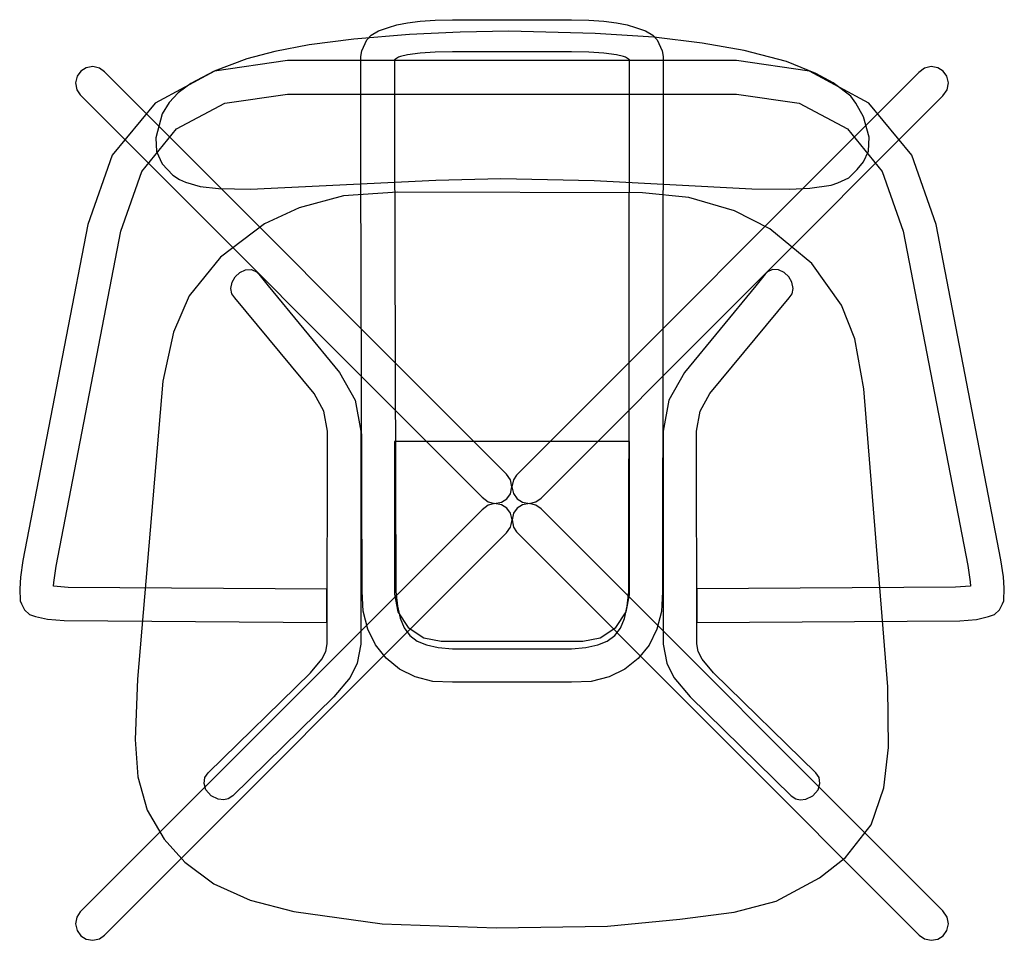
# Model space of a CAD drawing. Header units: inches. Extents: x -10.4 to 10.4, y -9.7 to 9.7.
import ezdxf

# ---------------------------------------------------------------- set-up
doc = ezdxf.new("R2010")
doc.units = ezdxf.units.IN
doc.layers.get('0').update_dxf_attribs({"true_color": 0xc2ced6})

msp = doc.modelspace()

# ---------------------------------------------------------------- linework, layer by layer
at = {"color": 18, "true_color": 0x000000}
for points in [[(-3.188, 6.517), (-3.187, 8.933), (-3.168, 9.048), (-3.062, 9.284), (-2.972, 9.384), (-2.818, 9.471), (-2.605, 9.545), (-2.431, 9.597), (-2.208, 9.645), (-1.938, 9.68), (-1.621, 9.701), (-1.258, 9.708), (1.258, 9.708), (1.621, 9.701), (1.938, 9.68), (2.208, 9.645), (2.431, 9.597), (2.605, 9.545), (2.818, 9.472), (2.972, 9.384), (3.062, 9.284), (3.168, 9.048), (3.187, 8.933), (3.175, -2.363), (3.154, -2.779), (3.058, -3.157), (2.893, -3.49), (2.665, -3.774), (2.381, -4), (2.048, -4.163), (1.672, -4.258), (1.259, -4.276), (-1.259, -4.276), (-1.671, -4.257), (-2.045, -4.162), (-2.376, -3.997), (-2.658, -3.769), (-2.883, -3.485), (-3.046, -3.152), (-3.141, -2.775), (-3.162, -2.362), (-3.188, 6.517)], [(-7.515, 7.212), (-7.501, 6.925), (-7.384, 6.667), (-7.16, 6.425), (-7.02, 6.333), (-6.894, 6.277), (-6.583, 6.189), (-6.195, 6.143), (-5.518, 6.129), (-1.611, 6.318), (-0.237, 6.355), (1.737, 6.313), (5.059, 6.139), (5.854, 6.131), (6.284, 6.15), (6.735, 6.214), (6.878, 6.268), (7.106, 6.373), (7.283, 6.544), (7.42, 6.71), (7.524, 6.934), (7.538, 7.227), (7.418, 7.66), (7.259, 7.944), (7.153, 8.092), (6.775, 8.374), (6.414, 8.574), (5.791, 8.824), (4.897, 9.058), (4.015, 9.211), (2.994, 9.338), (1.752, 9.419), (-0.07, 9.469), (-1.094, 9.444), (-2.165, 9.396), (-3.34, 9.294), (-4.278, 9.176), (-5.007, 9.034), (-5.597, 8.883), (-6.288, 8.623), (-6.777, 8.363), (-7.047, 8.161), (-7.237, 7.957), (-7.385, 7.723), (-7.515, 7.212)], [(-2.479, 7.31), (-2.452, -2.361), (-2.419, -2.672), (-2.362, -2.926), (-2.277, -3.13), (-2.158, -3.287), (-2.002, -3.405), (-1.803, -3.488), (-1.557, -3.542), (-1.259, -3.572), (1.259, -3.572), (1.561, -3.542), (1.81, -3.488), (2.011, -3.406), (2.169, -3.288), (2.289, -3.131), (2.376, -2.928), (2.433, -2.673), (2.466, -2.362), (2.478, 8.864), (2.393, 8.918), (2.355, 8.932), (2.208, 8.964), (1.938, 8.998), (1.621, 9.019), (1.258, 9.026), (-1.258, 9.026), (-1.621, 9.019), (-1.938, 8.998), (-2.208, 8.964), (-2.355, 8.932), (-2.393, 8.918), (-2.478, 8.864), (-2.479, 7.31)], [(-10.39, -2.303), (-10.378, -2.56), (-10.351, -2.621), (-10.289, -2.75), (-10.182, -2.844), (-10.057, -2.885), (-9.805, -2.947), (-9.453, -2.975), (-3.905, -3.012), (-3.905, -2.309), (-9.364, -2.275), (-9.678, -2.25), (-9.672, -2.167), (-9.622, -1.826), (-8.254, 5.248), (-7.811, 6.507), (-7.083, 7.404), (-6.061, 7.946), (-4.737, 8.139), (4.736, 8.139), (6.06, 7.946), (7.081, 7.404), (7.809, 6.507), (8.252, 5.248), (9.617, -1.813), (9.667, -2.159), (9.674, -2.244), (9.362, -2.269), (3.904, -2.307), (3.904, -3.012), (9.451, -2.976), (9.803, -2.948), (10.054, -2.885), (10.181, -2.843), (10.289, -2.748), (10.318, -2.69), (10.352, -2.618), (10.378, -2.559), (10.389, -2.292), (10.369, -2.052), (10.317, -1.695), (8.948, 5.383), (8.435, 6.85), (7.528, 7.944), (6.278, 8.623), (4.736, 8.846), (-4.737, 8.846), (-6.28, 8.624), (-7.53, 7.944), (-8.437, 6.85), (-8.949, 5.383), (-10.32, -1.709), (-10.37, -2.06), (-10.39, -2.303)], [(-9.183, 8.231), (-9.111, 8.119), (-0.633, -0.368), (-0.506, -0.466), (-0.366, -0.504), (-0.224, -0.476), (-0.112, -0.404), (-0.034, -0.298), (-0.001, -0.152), (-0.029, -0.004), (-0.113, 0.115), (-8.597, 8.607), (-8.705, 8.685), (-8.845, 8.718), (-8.986, 8.692), (-9.098, 8.62), (-9.176, 8.513), (-9.209, 8.372), (-9.183, 8.231)], [(-0.001, -0.152), (0.031, -0.292), (0.111, -0.404), (0.224, -0.476), (0.366, -0.504), (0.506, -0.466), (0.613, -0.388), (9.091, 8.098), (9.183, 8.231), (9.209, 8.372), (9.176, 8.513), (9.098, 8.62), (8.986, 8.692), (8.845, 8.718), (8.705, 8.685), (8.583, 8.593), (0.096, 0.097), (0.029, -0.004), (-0.001, -0.152)], [(-7.901, -4.207), (-7.95, -5.486), (-7.893, -6.274), (-7.701, -6.974), (-7.344, -7.585), (-6.907, -8.072), (-6.295, -8.53), (-5.524, -8.873), (-4.606, -9.114), (-2.738, -9.371), (-0.336, -9.457), (2.016, -9.422), (3.539, -9.278), (4.691, -9.124), (5.573, -8.895), (6.489, -8.4), (7.04, -7.976), (7.581, -7.285), (7.845, -6.501), (7.942, -5.651), (7.929, -4.372), (7.428, 1.915), (7.234, 2.97), (6.955, 3.68), (6.324, 4.561), (5.44, 5.292), (4.697, 5.677), (3.731, 5.955), (2.757, 6.052), (-2.418, 6.067), (-3.558, 5.987), (-4.495, 5.738), (-5.223, 5.4), (-6.152, 4.695), (-6.816, 3.883), (-7.141, 3.114), (-7.37, 2.078), (-7.901, -4.207)], [(-3.188, 1.021), (-3.191, -3.471), (-3.269, -3.874), (-3.415, -4.174), (-3.759, -4.582), (-5.893, -6.673), (-5.993, -6.736), (-6.08, -6.754), (-6.199, -6.744), (-6.348, -6.675), (-6.458, -6.547), (-6.495, -6.41), (-6.48, -6.288), (-6.412, -6.19), (-4.255, -4.077), (-4.013, -3.789), (-3.93, -3.628), (-3.899, -3.465), (-3.895, 1.027), (-3.973, 1.444), (-4.178, 1.818), (-5.846, 3.839), (-5.912, 3.923), (-5.935, 4.032), (-5.908, 4.17), (-5.841, 4.283), (-5.741, 4.373), (-5.623, 4.427), (-5.498, 4.433), (-5.393, 4.388), (-5.341, 4.335), (-5.145, 4.088), (-3.638, 2.261), (-3.312, 1.676), (-3.188, 1.021)], [(3.188, 1.021), (3.191, -3.471), (3.269, -3.874), (3.415, -4.174), (3.759, -4.582), (5.893, -6.673), (5.993, -6.736), (6.08, -6.754), (6.199, -6.744), (6.348, -6.675), (6.458, -6.547), (6.495, -6.41), (6.48, -6.288), (6.412, -6.19), (4.255, -4.077), (4.013, -3.789), (3.93, -3.628), (3.899, -3.465), (3.895, 1.027), (3.973, 1.444), (4.178, 1.818), (5.846, 3.839), (5.912, 3.923), (5.935, 4.032), (5.908, 4.17), (5.841, 4.283), (5.741, 4.373), (5.623, 4.427), (5.498, 4.433), (5.393, 4.388), (5.341, 4.335), (5.145, 4.088), (3.638, 2.261), (3.312, 1.676), (3.188, 1.021)], [(-2.481, -1.484), (-2.481, -2.418), (-2.411, -2.791), (-2.192, -3.121), (-1.859, -3.338), (-1.496, -3.406), (1.496, -3.406), (1.859, -3.338), (2.192, -3.121), (2.411, -2.791), (2.481, -2.432), (2.481, 0.807), (-2.481, 0.807), (-2.481, -1.484)], [(-9.209, -9.376), (-9.176, -9.516), (-9.098, -9.624), (-8.986, -9.696), (-8.845, -9.721), (-8.705, -9.689), (-8.597, -9.611), (-0.117, -1.121), (-0.029, -1), (-0.018, -0.946), (0, -0.85), (-0.034, -0.705), (-0.111, -0.6), (-0.224, -0.528), (-0.366, -0.504), (-0.506, -0.537), (-0.633, -0.636), (-9.111, -9.123), (-9.183, -9.235), (-9.209, -9.376)], [(0.029, -1), (0.096, -1.101), (8.596, -9.61), (8.705, -9.689), (8.845, -9.721), (8.986, -9.696), (9.098, -9.624), (9.176, -9.516), (9.209, -9.376), (9.183, -9.235), (9.091, -9.101), (0.613, -0.615), (0.506, -0.537), (0.366, -0.504), (0.224, -0.528), (0.112, -0.599), (0.034, -0.705), (0, -0.85), (0.029, -1)]]:
    msp.add_lwpolyline(points, close=True, dxfattribs=at)

doc.saveas('drawing.dxf')
